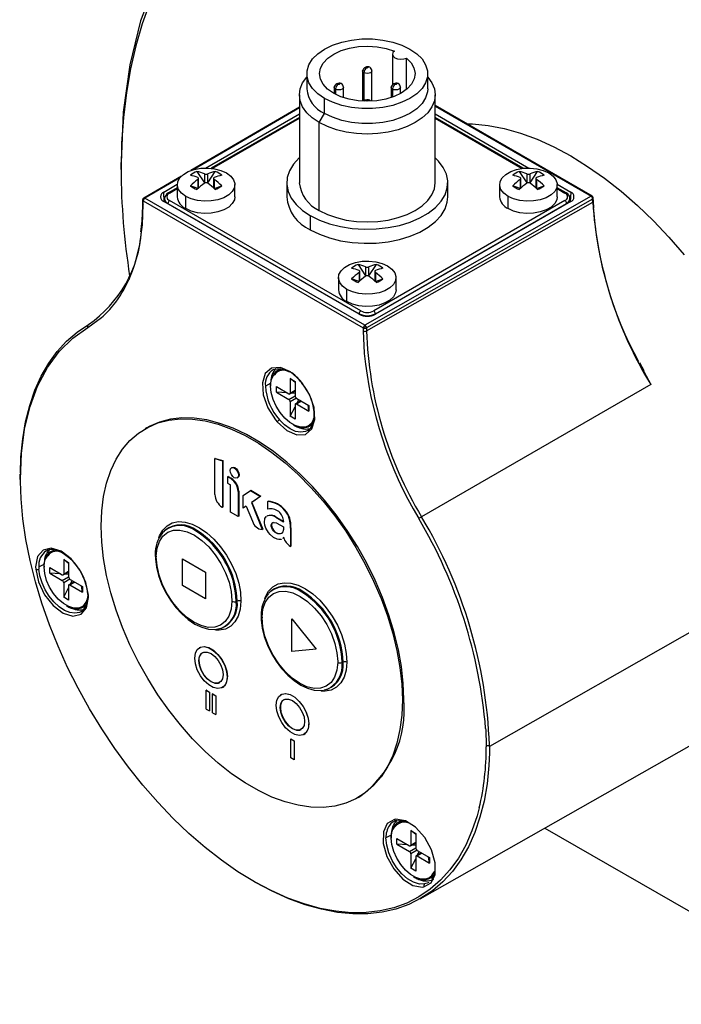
# Model space of a CAD drawing. Header units: millimetres. Extents: x 0 to 699, y 0 to 540.
# Tile 9 of 12: x 473 to 530, y 383 to 469. Entities that reach past the tile are written whole.
import ezdxf

# ---------------------------------------------------------------- set-up
doc = ezdxf.new("R2010")
doc.units = ezdxf.units.MM
doc.header["$LTSCALE"] = 2.5

msp = doc.modelspace()

# ---------------------------------------------------------------- linework, layer by layer
for p, q in [((505.216, 465.678), (505.216, 463.02)), ((506.446, 462.622), (506.446, 465.345)), ((497.782, 463.984), (497.782, 462.677)), ((502.632, 464.237), (502.632, 461.599)), ((502.749, 464.073), (502.749, 461.598)), ((503.432, 461.599), (503.432, 464.237)), ((508.282, 462.677), (508.282, 463.984)), ((497.132, 462.146), (497.132, 454.512)), ((500.157, 462.808), (500.157, 462.256)), ((500.274, 462.645), (500.274, 462.193)), ((500.957, 461.909), (500.957, 462.808)), ((505.106, 462.808), (505.106, 461.909)), ((505.224, 462.645), (505.224, 461.949)), ((505.906, 462.256), (505.906, 462.808)), ((508.932, 454.512), (508.932, 462.146)), ((499.319, 460.534), (499.319, 461.841)), ((522.568, 453.347), (508.932, 461.219)), ((508.932, 461.152), (522.468, 453.337)), ((497.132, 461.078), (487.719, 455.577)), ((497.132, 461.009), (487.97, 455.655)), ((488.985, 455.791), (497.132, 460.494)), ((498.86, 459.738), (499.319, 460.534)), ((508.932, 460.494), (517.078, 455.791)), ((497.132, 460.189), (489.475, 455.769)), ((489.573, 455.757), (497.132, 460.121)), ((498.86, 452.103), (498.86, 459.738)), ((516.588, 455.769), (508.932, 460.189)), ((508.932, 460.121), (516.491, 455.757)), ((481.642, 456.29), (481.642, 456.107)), ((481.642, 456.109), (481.642, 456.282)), ((481.642, 455.669), (481.642, 456.109)), ((488.23, 455.49), (488.889, 454.514)), ((488.889, 455.284), (488.889, 454.514)), ((489.172, 454.514), (489.832, 455.49)), ((489.172, 454.514), (489.172, 455.284)), ((516.231, 455.49), (516.891, 454.514)), ((516.891, 455.284), (516.891, 454.514)), ((517.174, 454.514), (517.834, 455.49)), ((517.174, 454.514), (517.174, 455.284)), ((486.887, 455.091), (483.617, 453.18)), ((486.754, 454.945), (483.718, 453.17)), ((485.354, 453.695), (486.531, 454.375)), ((486.531, 454.349), (486.531, 453.287)), ((488.324, 454.794), (488.324, 454.024)), ((488.382, 454.055), (488.382, 454.884)), ((489.679, 454.884), (489.679, 454.055)), ((489.738, 454.794), (489.738, 454.024)), ((491.531, 453.287), (491.531, 454.349)), ((496.032, 454.512), (496.032, 453.287)), ((510.032, 453.287), (510.032, 454.512)), ((514.532, 454.349), (514.532, 453.287)), ((516.325, 454.794), (516.325, 454.024)), ((516.384, 454.055), (516.384, 454.884)), ((517.681, 454.884), (517.681, 454.055)), ((517.739, 454.794), (517.739, 454.024)), ((519.532, 454.375), (520.709, 453.695)), ((519.532, 453.287), (519.532, 454.349)), ((485.391, 452.857), (485.354, 453.695)), ((486.531, 454.069), (485.754, 453.621)), ((485.854, 453.611), (486.531, 454.001)), ((488.324, 454.024), (487.664, 454.239)), ((489.738, 454.024), (490.398, 454.239)), ((516.325, 454.024), (515.665, 454.239)), ((517.739, 454.024), (518.399, 454.239)), ((520.309, 453.621), (519.532, 454.069)), ((519.532, 454.001), (520.209, 453.611)), ((520.709, 453.695), (520.672, 452.857)), ((483.518, 452.746), (483.507, 452.147)), ((483.518, 453.007), (483.518, 452.746)), ((483.576, 452.664), (483.576, 452.925)), ((483.576, 452.925), (502.688, 441.892)), ((502.829, 442.137), (483.718, 453.17)), ((502.325, 443.082), (485.354, 452.879)), ((485.422, 453.104), (485.434, 452.833)), ((485.426, 453.125), (485.423, 453.106)), ((485.713, 452.713), (502.33, 443.12)), ((485.713, 452.713), (485.714, 452.671)), ((502.471, 443.371), (485.854, 452.963)), ((487.263, 452.266), (487.263, 453.328)), ((522.468, 453.337), (502.829, 442.137)), ((522.609, 453.092), (502.97, 441.892)), ((502.97, 441.63), (522.615, 452.833)), ((520.209, 452.963), (503.592, 443.371)), ((503.734, 443.12), (520.351, 452.713)), ((520.709, 452.879), (503.739, 443.082)), ((515.265, 452.266), (515.265, 453.328)), ((520.349, 452.671), (520.351, 452.713)), ((520.629, 452.833), (520.641, 453.104)), ((520.633, 453.102), (520.637, 453.123)), ((522.615, 452.833), (522.609, 453.092)), ((522.674, 452.92), (522.668, 453.178)), ((522.712, 452.34), (522.674, 452.92)), ((498.082, 451.654), (498.082, 450.43)), ((502.23, 447.408), (502.89, 446.432)), ((502.325, 446.712), (502.325, 445.942)), ((502.383, 445.973), (502.383, 446.801)), ((502.89, 447.201), (502.89, 446.432)), ((503.173, 446.432), (503.833, 447.408)), ((503.173, 446.432), (503.173, 447.201)), ((503.68, 446.801), (503.68, 445.973)), ((503.739, 446.712), (503.739, 445.942)), ((500.532, 446.266), (500.532, 445.205)), ((502.325, 445.942), (501.665, 446.156)), ((503.739, 445.942), (504.398, 446.156)), ((505.532, 445.205), (505.532, 446.266)), ((501.264, 444.184), (501.264, 445.246)), ((502.331, 443.078), (502.33, 443.12)), ((503.734, 443.12), (503.732, 443.078)), ((502.688, 441.892), (502.688, 441.631)), ((502.688, 441.631), (502.777, 439.689)), ((502.97, 441.892), (502.97, 441.63)), ((527.099, 438.163), (526.702, 438.873)), ((526.859, 438.495), (527.658, 436.985)), ((496.343, 437.488), (496.767, 437.243)), ((496.343, 437.488), (496.343, 436.238)), ((496.767, 437.149), (496.343, 437.488)), ((496.767, 437.243), (496.767, 436.018)), ((497.194, 437.282), (497.336, 437.109)), ((497.348, 437.16), (497.203, 437.333)), ((494.646, 437.097), (494.186, 436.849)), ((495.141, 436.794), (496.223, 436.169)), ((495.141, 436.304), (495.141, 436.794)), ((496.308, 436.161), (496.767, 436.426)), ((496.343, 436.238), (496.767, 436.483)), ((527.658, 436.985), (507.742, 425.489)), ((495.141, 436.304), (496.223, 435.679)), ((496.071, 436.257), (495.141, 436.304)), ((496.223, 435.679), (496.769, 435.994)), ((496.889, 435.786), (496.343, 435.471)), ((496.343, 435.471), (496.343, 434.222)), ((496.767, 436.222), (496.442, 436.238)), ((497.262, 435.569), (496.803, 435.304)), ((496.888, 435.295), (497.312, 435.54)), ((496.909, 435.773), (497.97, 435.161)), ((496.937, 435.381), (497.085, 435.671)), ((496.343, 434.222), (496.767, 435.05)), ((496.767, 435.226), (496.767, 433.977)), ((496.888, 435.295), (497.97, 434.671)), ((497.97, 434.671), (497.888, 435.208)), ((497.97, 435.161), (497.97, 434.671)), ((495.055, 433.897), (495.201, 433.723)), ((496.767, 433.977), (496.343, 434.222)), ((483.883, 433.219), (483.752, 433.143)), ((489.83, 430.563), (489.795, 430.542)), ((489.795, 427.418), (489.795, 430.542)), ((489.795, 430.542), (490.448, 430.349)), ((489.83, 430.563), (490.483, 430.37)), ((490.483, 430.37), (490.448, 430.349)), ((490.448, 430.349), (490.448, 426.311)), ((490.483, 430.37), (490.483, 426.332)), ((491.274, 429.782), (491.225, 429.753)), ((472.841, 428.828), (472.843, 428.731)), ((472.901, 428.541), (472.899, 428.747)), ((490.938, 428.998), (490.888, 428.969)), ((490.888, 428.969), (490.888, 428.406)), ((491.17, 428.806), (490.888, 428.969)), ((490.938, 428.998), (491.219, 428.835)), ((491.219, 428.835), (491.17, 428.806)), ((491.741, 428.859), (491.791, 428.887)), ((491.898, 429.124), (491.848, 429.095)), ((490.888, 428.406), (491.157, 428.25)), ((491.157, 425.885), (491.157, 428.25)), ((492.244, 427.341), (492.879, 427.764)), ((492.915, 427.785), (492.879, 427.764)), ((492.879, 427.764), (493.765, 427.253)), ((492.915, 427.785), (493.8, 427.273)), ((491.821, 427.679), (491.87, 427.708)), ((491.821, 427.679), (491.821, 425.503)), ((491.87, 427.708), (491.87, 425.531)), ((492.244, 426.235), (492.244, 427.341)), ((493.765, 427.253), (492.966, 426.72)), ((493.8, 427.273), (493.001, 426.741)), ((493.8, 427.273), (493.765, 427.253)), ((490.427, 426.323), (490.448, 426.311)), ((490.483, 426.332), (490.448, 426.311)), ((492.523, 426.421), (492.244, 426.235)), ((492.28, 426.255), (492.244, 426.235)), ((492.524, 426.419), (492.28, 426.255)), ((492.523, 426.421), (493.06, 425.099)), ((493.001, 426.741), (492.966, 426.72)), ((492.966, 426.72), (493.917, 424.379)), ((493.001, 426.741), (493.952, 424.4)), ((494.422, 426.831), (494.387, 426.811)), ((494.404, 426.148), (494.387, 426.811)), ((491.821, 425.503), (491.157, 425.885)), ((491.87, 425.531), (491.821, 425.503)), ((495.119, 425.462), (495.084, 425.442)), ((495.084, 425.442), (495.749, 425.058)), ((495.119, 425.462), (495.784, 425.078)), ((493.952, 424.4), (493.917, 424.379)), ((495.179, 424.938), (495.744, 424.612)), ((495.744, 424.612), (495.744, 424.383)), ((496.386, 424.528), (496.351, 424.508)), ((496.351, 424.508), (496.351, 422.915)), ((496.386, 424.528), (496.386, 422.936)), ((485.254, 424.116), (485.406, 424.272)), ((485.469, 424.33), (485.406, 424.272)), ((488.237, 424.296), (488.163, 424.239)), ((496.386, 422.936), (496.351, 422.915)), ((475.135, 422.519), (475.174, 422.54)), ((484.706, 422.062), (484.705, 422)), ((486.98, 421.833), (486.988, 421.837)), ((486.98, 419.524), (486.98, 421.833)), ((486.98, 421.833), (488.98, 420.679)), ((486.988, 421.837), (488.988, 420.683)), ((474.227, 421.129), (474.233, 420.935)), ((474.505, 421.126), (474.965, 421.373)), ((475.46, 421.07), (476.542, 420.446)), ((475.46, 420.58), (475.46, 421.07)), ((476.662, 421.764), (477.086, 421.519)), ((476.662, 421.764), (476.662, 420.515)), ((477.086, 421.425), (476.662, 421.764)), ((477.086, 421.519), (477.086, 420.295)), ((541.252, 421.258), (513.647, 405.516)), ((475.46, 420.58), (476.542, 419.956)), ((476.39, 420.533), (475.46, 420.58)), ((476.542, 419.956), (477.088, 420.271)), ((476.627, 420.437), (477.086, 420.702)), ((476.662, 420.515), (477.086, 420.76)), ((477.208, 420.063), (476.662, 419.747)), ((477.086, 420.498), (476.761, 420.514)), ((488.988, 420.683), (488.98, 420.679)), ((488.98, 420.679), (488.98, 418.369)), ((488.988, 420.683), (488.988, 418.373)), ((476.662, 419.747), (476.662, 418.498)), ((476.662, 418.498), (477.086, 419.327)), ((477.086, 419.503), (477.086, 418.253)), ((477.581, 419.846), (477.121, 419.58)), ((477.206, 419.572), (477.631, 419.817)), ((477.206, 419.572), (478.288, 418.947)), ((477.228, 420.05), (478.288, 419.437)), ((477.256, 419.658), (477.404, 419.948)), ((478.288, 418.947), (478.207, 419.484)), ((478.288, 419.437), (478.288, 418.947)), ((488.98, 418.369), (486.98, 419.524)), ((477.086, 418.253), (476.662, 418.498)), ((478.814, 418.481), (478.808, 418.674)), ((488.988, 418.373), (488.98, 418.369)), ((494.447, 418.809), (494.598, 418.965)), ((494.662, 419.023), (494.598, 418.965)), ((497.429, 418.989), (497.356, 418.932)), ((491.271, 418.21), (491.27, 418.149)), ((493.898, 416.755), (493.898, 416.694)), ((490.305, 415.786), (490.083, 415.73)), ((490.305, 415.786), (490.386, 415.812)), ((496.466, 416.617), (496.473, 416.621)), ((496.466, 413.788), (496.466, 416.617)), ((496.466, 416.617), (498.587, 413.978)), ((496.473, 416.621), (498.595, 413.982)), ((488.465, 414.117), (488.459, 414.113)), ((498.587, 413.978), (496.466, 413.788)), ((498.595, 413.982), (498.587, 413.978)), ((488.398, 412.993), (488.412, 413.001)), ((500.463, 412.904), (500.463, 412.842)), ((490.88, 411.568), (490.873, 411.565)), ((490.459, 410.649), (490.465, 410.653)), ((489.055, 410.417), (489.049, 410.413)), ((489.049, 410.413), (489.334, 410.248)), ((489.049, 408.78), (489.049, 410.413)), ((489.055, 410.417), (489.341, 410.252)), ((489.341, 410.252), (489.334, 410.248)), ((489.334, 410.248), (489.334, 408.615)), ((489.341, 410.252), (489.341, 408.619)), ((489.604, 410.1), (489.597, 410.096)), ((489.597, 410.096), (489.883, 409.931)), ((489.597, 408.463), (489.597, 410.096)), ((489.604, 410.1), (489.89, 409.935)), ((489.89, 409.935), (489.883, 409.931)), ((489.883, 409.931), (489.883, 408.298)), ((489.89, 409.935), (489.89, 408.302)), ((495.537, 410.035), (495.53, 410.031)), ((499.497, 410.479), (499.275, 410.424)), ((499.497, 410.479), (499.579, 410.505)), ((506.214, 409.645), (506.082, 409.569)), ((489.049, 408.78), (489.334, 408.615)), ((489.341, 408.619), (489.334, 408.615)), ((489.597, 408.463), (489.883, 408.298)), ((489.89, 408.302), (489.883, 408.298)), ((495.469, 408.911), (495.483, 408.919)), ((497.951, 407.486), (497.944, 407.483)), ((507.616, 392.288), (535.171, 407.921)), ((497.53, 406.567), (497.536, 406.571)), ((496.386, 406.177), (496.392, 406.181)), ((496.386, 406.177), (496.671, 406.013)), ((496.386, 404.544), (496.386, 406.177)), ((496.392, 406.181), (496.678, 406.016)), ((496.678, 406.016), (496.671, 406.013)), ((496.671, 406.013), (496.671, 404.38)), ((496.678, 406.016), (496.678, 404.383)), ((513.365, 405.647), (513.365, 405.508)), ((513.647, 405.516), (513.642, 404.972)), ((496.671, 404.38), (496.386, 404.544)), ((496.678, 404.383), (496.671, 404.38)), ((502.25, 401.099), (502.381, 401.175)), ((505.527, 399.213), (505.388, 399.193)), ((506.018, 399.125), (505.527, 399.213)), ((505.118, 397.826), (504.659, 397.579)), ((506.815, 398.217), (507.24, 397.972)), ((506.815, 398.217), (506.815, 396.968)), ((507.24, 397.878), (506.815, 398.217)), ((507.24, 397.972), (507.24, 396.748)), ((518.466, 398.443), (544.291, 383.535)), ((518.466, 398.443), (544.999, 383.126)), ((505.613, 397.523), (506.695, 396.899)), ((505.613, 397.033), (505.613, 397.523)), ((505.613, 397.033), (506.695, 396.409)), ((506.543, 396.986), (505.613, 397.033)), ((506.78, 396.89), (507.24, 397.155)), ((506.815, 396.968), (507.24, 397.213)), ((507.24, 396.951), (506.914, 396.968)), ((506.695, 396.409), (507.241, 396.724)), ((507.361, 396.516), (506.815, 396.2)), ((506.815, 396.2), (506.815, 394.951)), ((507.734, 396.299), (507.275, 396.033)), ((507.36, 396.025), (507.784, 396.27)), ((507.381, 396.503), (508.442, 395.89)), ((507.409, 396.111), (507.558, 396.401)), ((506.815, 394.951), (507.24, 395.78)), ((507.24, 395.956), (507.24, 394.706)), ((507.36, 396.025), (508.442, 395.4)), ((508.442, 395.4), (508.36, 395.937)), ((508.442, 395.89), (508.442, 395.4)), ((507.24, 394.706), (506.815, 394.951)), ((507.821, 393.302), (507.96, 393.323))]:
    msp.add_line(p, q)
at = {"flags": 128}
for points in [[(484.656, 472.04), (483.347, 468.571), (482.403, 464.763), (481.833, 460.654), (481.642, 456.282)], [(484.153, 470.133), (483.492, 468.32), (482.93, 466.414), (482.468, 464.42), (482.107, 462.343), (481.849, 460.188), (481.694, 457.961), (481.642, 455.669)], [(499.319, 461.841), (498.731, 462.245), (498.273, 462.703), (497.961, 463.199), (497.802, 463.72), (497.802, 464.248), (497.961, 464.768), (498.273, 465.265), (498.731, 465.722), (499.319, 466.127), (500.02, 466.466), (500.813, 466.73), (501.673, 466.911), (502.574, 467.003), (503.489, 467.003), (504.39, 466.911), (505.25, 466.73), (506.043, 466.466), (506.744, 466.127)], [(500.097, 462.29), (499.579, 462.655), (499.194, 463.071), (498.959, 463.524), (498.882, 463.994), (498.966, 464.463), (499.207, 464.914), (499.598, 465.329), (500.121, 465.692), (500.758, 465.988), (501.483, 466.206), (502.268, 466.339), (503.083, 466.379), (503.895, 466.327), (504.675, 466.184), (505.39, 465.955)], [(506.744, 466.127), (507.332, 465.722), (507.79, 465.265), (508.103, 464.768), (508.262, 464.248), (508.262, 463.72), (508.103, 463.199), (507.79, 462.703), (507.332, 462.245), (506.744, 461.841), (506.043, 461.501), (505.25, 461.237), (504.39, 461.056), (503.489, 460.964), (502.574, 460.964), (501.673, 461.056), (500.813, 461.237), (500.02, 461.501), (499.319, 461.841)], [(505.39, 465.955), (505.255, 465.816), (505.217, 465.658), (505.28, 465.503), (505.436, 465.372), (505.663, 465.282), (505.932, 465.245), (506.205, 465.267), (506.446, 465.345)], [(506.446, 465.345), (506.843, 464.932), (507.091, 464.482), (507.181, 464.013), (507.111, 463.543), (506.882, 463.09), (506.503, 462.671), (505.99, 462.304), (505.362, 462.001), (504.643, 461.776), (503.862, 461.636), (503.049, 461.588), (502.235, 461.633), (501.451, 461.768), (500.73, 461.99), (500.097, 462.29)], [(498.86, 459.738), (498.258, 460.144), (497.775, 460.6), (497.42, 461.094), (497.204, 461.614), (497.132, 462.146), (497.204, 462.679), (497.42, 463.199), (497.775, 463.693), (497.782, 463.701)], [(508.282, 463.701), (508.289, 463.693), (508.643, 463.199), (508.859, 462.679), (508.932, 462.146), (508.859, 461.614), (508.643, 461.094), (508.289, 460.6), (507.805, 460.144), (507.204, 459.738), (506.5, 459.391), (505.71, 459.112), (504.855, 458.907), (503.955, 458.782), (503.032, 458.74), (502.109, 458.782), (501.208, 458.907), (500.353, 459.112), (499.564, 459.391), (498.86, 459.738)], [(502.749, 464.073), (502.662, 464.148), (502.632, 464.237), (502.641, 464.286)], [(503.432, 464.233), (503.401, 464.148), (503.314, 464.073), (503.185, 464.023), (503.032, 464.006), (502.879, 464.023), (502.749, 464.073)], [(502.989, 464.49), (502.981, 464.495), (502.975, 464.502), (502.972, 464.509), (502.972, 464.516), (502.977, 464.528), (502.989, 464.539), (503.007, 464.546), (503.028, 464.549), (503.041, 464.549), (503.053, 464.547), (503.064, 464.543), (503.074, 464.539)], [(503.074, 464.539), (503.082, 464.533), (503.088, 464.527), (503.091, 464.52), (503.092, 464.512), (503.087, 464.5), (503.074, 464.49), (503.057, 464.483), (503.035, 464.48), (503.022, 464.48), (503.01, 464.482), (502.999, 464.485), (502.989, 464.49)], [(500.274, 462.645), (500.187, 462.719), (500.157, 462.808), (500.166, 462.857)], [(500.514, 463.061), (500.506, 463.067), (500.501, 463.073), (500.497, 463.08), (500.497, 463.088), (500.502, 463.1), (500.514, 463.11), (500.532, 463.117), (500.553, 463.12), (500.566, 463.12), (500.578, 463.118), (500.589, 463.115), (500.599, 463.11)], [(500.599, 463.11), (500.607, 463.104), (500.613, 463.098), (500.616, 463.091), (500.617, 463.083), (500.612, 463.071), (500.599, 463.061), (500.582, 463.054), (500.56, 463.051), (500.547, 463.051), (500.535, 463.053), (500.524, 463.056), (500.514, 463.061)], [(505.224, 462.645), (505.137, 462.719), (505.106, 462.808), (505.116, 462.857)], [(505.464, 463.061), (505.456, 463.067), (505.45, 463.073), (505.447, 463.08), (505.447, 463.088), (505.451, 463.1), (505.464, 463.11), (505.482, 463.117), (505.503, 463.12), (505.516, 463.12), (505.528, 463.118), (505.539, 463.115), (505.549, 463.11)], [(505.549, 463.11), (505.557, 463.104), (505.563, 463.098), (505.566, 463.091), (505.566, 463.083), (505.561, 463.071), (505.549, 463.061), (505.531, 463.054), (505.51, 463.051), (505.497, 463.051), (505.485, 463.053), (505.474, 463.056), (505.464, 463.061)], [(508.282, 462.677), (508.262, 462.413), (508.103, 461.893), (507.79, 461.396), (507.332, 460.939), (506.744, 460.534), (506.043, 460.195), (505.25, 459.93), (504.39, 459.75), (503.489, 459.658), (502.574, 459.658), (501.673, 459.75), (500.813, 459.93), (500.02, 460.195), (499.319, 460.534)], [(500.957, 462.804), (500.926, 462.719), (500.84, 462.645), (500.71, 462.595), (500.557, 462.577), (500.404, 462.595), (500.274, 462.645)], [(505.906, 462.804), (505.876, 462.719), (505.789, 462.645), (505.66, 462.595), (505.506, 462.577), (505.353, 462.595), (505.224, 462.645)], [(502.989, 461.632), (502.942, 461.6), (502.929, 461.589)], [(502.989, 461.632), (502.981, 461.638), (502.975, 461.644), (502.972, 461.651), (502.972, 461.659), (502.977, 461.671), (502.989, 461.681), (503.007, 461.688), (503.028, 461.691), (503.041, 461.691), (503.053, 461.689), (503.064, 461.686), (503.074, 461.681)], [(503.074, 461.681), (503.082, 461.676), (503.088, 461.669), (503.091, 461.662), (503.092, 461.655), (503.087, 461.643), (503.074, 461.632), (503.057, 461.625), (503.035, 461.622), (503.022, 461.622), (503.01, 461.624), (502.999, 461.627), (502.989, 461.632)], [(503.324, 461.634), (503.318, 461.641), (503.244, 461.698)], [(511.674, 459.636), (512.176, 459.621), (513.531, 459.487), (514.922, 459.218), (516.343, 458.817), (517.786, 458.284), (519.244, 457.624), (520.709, 456.838), (522.175, 455.932), (523.633, 454.909), (525.076, 453.775), (526.497, 452.536), (527.888, 451.198), (529.243, 449.768), (530.554, 448.253)], [(497.132, 456.686), (497.105, 456.662), (496.616, 456.128), (496.27, 455.558), (496.076, 454.964), (496.037, 454.361), (496.154, 453.761), (496.424, 453.177), (496.843, 452.624), (497.399, 452.112), (498.082, 451.654)], [(498.082, 451.654), (498.875, 451.26), (499.761, 450.939), (500.72, 450.698), (501.73, 450.541), (502.77, 450.474), (503.815, 450.496), (504.843, 450.608), (505.831, 450.808), (506.756, 451.09), (507.598, 451.449), (508.337, 451.876), (508.959, 452.362), (509.448, 452.896), (509.793, 453.466), (509.988, 454.059), (510.027, 454.663), (509.91, 455.263), (509.639, 455.846), (509.22, 456.4), (508.932, 456.686)], [(487.263, 453.328), (486.891, 453.602), (486.644, 453.919), (486.535, 454.261), (486.572, 454.609), (486.751, 454.941), (487.063, 455.239), (487.489, 455.485), (488.005, 455.665), (488.58, 455.768), (489.182, 455.789), (489.775, 455.726), (490.324, 455.584), (490.799, 455.369)], [(490.799, 455.369), (491.17, 455.095), (491.418, 454.778), (491.526, 454.436), (491.49, 454.088), (491.311, 453.756), (490.999, 453.458), (490.573, 453.212), (490.057, 453.032), (489.482, 452.929), (488.88, 452.908), (488.287, 452.971), (487.738, 453.113), (487.263, 453.328)], [(515.265, 453.328), (514.893, 453.602), (514.646, 453.919), (514.537, 454.261), (514.573, 454.609), (514.753, 454.941), (515.064, 455.239), (515.491, 455.485), (516.006, 455.665), (516.582, 455.768), (517.183, 455.789), (517.776, 455.726), (518.326, 455.584), (518.8, 455.369)], [(518.8, 455.369), (519.172, 455.095), (519.419, 454.778), (519.528, 454.436), (519.491, 454.088), (519.312, 453.756), (519, 453.458), (518.574, 453.212), (518.058, 453.032), (517.483, 452.929), (516.881, 452.908), (516.289, 452.971), (515.739, 453.113), (515.265, 453.328)], [(488.324, 454.794), (488.362, 454.831), (488.381, 454.871), (488.378, 454.909), (488.353, 454.94), (488.324, 454.957)], [(489.738, 454.957), (489.699, 454.932), (489.681, 454.897), (489.684, 454.859), (489.709, 454.82), (489.738, 454.794)], [(498.86, 452.103), (499.564, 451.756), (500.353, 451.477), (501.208, 451.273), (502.109, 451.148), (503.032, 451.106), (503.955, 451.148), (504.855, 451.273), (505.71, 451.477), (506.5, 451.756), (507.204, 452.103), (507.805, 452.51), (508.289, 452.966), (508.643, 453.459), (508.859, 453.979), (508.932, 454.512)], [(516.325, 454.794), (516.364, 454.831), (516.382, 454.871), (516.379, 454.909), (516.354, 454.94), (516.325, 454.957)], [(517.739, 454.957), (517.701, 454.932), (517.682, 454.897), (517.686, 454.859), (517.71, 454.82), (517.739, 454.794)], [(478.763, 441.941), (479.958, 442.802), (480.103, 442.932), (480.246, 443.066), (480.386, 443.204), (480.524, 443.346), (480.658, 443.491), (480.79, 443.64), (480.795, 443.645), (480.828, 443.684), (480.915, 443.788), (481.179, 444.123), (481.396, 444.424), (481.565, 444.677), (481.724, 444.932), (481.885, 445.209), (482.039, 445.493), (482.186, 445.785), (482.326, 446.085), (482.336, 446.109), (482.415, 446.29), (482.588, 446.718), (482.728, 447.102), (482.834, 447.423), (482.931, 447.743), (483.026, 448.087), (483.114, 448.437), (483.194, 448.794), (483.267, 449.157), (483.272, 449.185), (483.31, 449.399), (483.402, 449.994), (483.459, 450.454), (483.499, 450.857), (483.576, 452.664)], [(491.531, 453.287), (491.49, 453.027), (491.311, 452.695), (490.999, 452.397), (490.573, 452.151), (490.057, 451.971), (489.482, 451.867), (488.88, 451.846), (488.287, 451.909), (487.738, 452.052), (487.263, 452.266)], [(498.082, 450.43), (498.875, 450.036), (499.761, 449.714), (500.72, 449.473), (501.73, 449.316), (502.77, 449.249), (503.815, 449.271), (504.843, 449.384), (505.831, 449.583), (506.756, 449.865), (507.598, 450.224), (508.337, 450.651), (508.959, 451.137), (509.448, 451.671), (509.793, 452.241), (509.988, 452.835), (510.032, 453.287)], [(519.532, 453.287), (519.491, 453.027), (519.312, 452.695), (519, 452.397), (518.574, 452.151), (518.058, 451.971), (517.483, 451.867), (516.881, 451.846), (516.289, 451.909), (515.739, 452.052), (515.265, 452.266)], [(501.264, 445.246), (500.892, 445.519), (500.645, 445.837), (500.536, 446.179), (500.573, 446.526), (500.752, 446.858), (501.064, 447.156), (501.49, 447.402), (502.006, 447.582), (502.581, 447.686), (503.183, 447.707), (503.775, 447.644), (504.325, 447.501), (504.799, 447.287)], [(504.799, 447.287), (505.171, 447.013), (505.418, 446.695), (505.527, 446.353), (505.491, 446.006), (505.311, 445.674), (505, 445.376), (504.573, 445.13), (504.058, 444.95), (503.482, 444.846), (502.881, 444.825), (502.288, 444.888), (501.738, 445.031), (501.264, 445.246)], [(502.325, 446.712), (502.363, 446.749), (502.382, 446.788), (502.378, 446.826), (502.354, 446.858), (502.325, 446.875)], [(503.739, 446.875), (503.7, 446.849), (503.681, 446.815), (503.685, 446.776), (503.71, 446.737), (503.739, 446.712)], [(505.532, 445.205), (505.491, 444.944), (505.311, 444.612), (505, 444.314), (504.573, 444.068), (504.058, 443.888), (503.482, 443.785), (502.881, 443.764), (502.288, 443.827), (501.738, 443.969), (501.264, 444.184)], [(472.899, 429.278), (472.949, 430.68), (473.103, 432.252), (473.359, 433.748), (473.714, 435.162), (474.169, 436.485), (474.719, 437.712), (475.363, 438.835), (476.098, 439.85), (476.919, 440.752), (477.822, 441.535), (478.803, 442.195)], [(472.899, 428.747), (472.986, 430.991), (473.267, 433.102), (473.74, 435.06), (474.401, 436.845), (475.251, 438.454), (476.265, 439.838), (477.447, 441.011), (478.763, 441.941)], [(497.203, 437.333), (496.358, 438.08), (495.49, 438.457), (494.725, 438.407), (494.176, 437.939), (493.921, 437.12), (493.998, 436.069), (494.395, 434.94), (495.055, 433.897)], [(494.64, 436.943), (494.703, 437.455), (494.877, 437.869), (495.153, 438.161), (495.514, 438.315), (495.718, 438.337)], [(497.203, 437.333), (497.194, 437.313), (497.19, 437.297), (497.192, 437.285), (497.194, 437.282)], [(497.874, 433.367), (497.632, 433.282), (497.223, 433.274), (496.776, 433.408), (496.316, 433.676), (495.869, 434.063), (495.462, 434.547), (495.119, 435.099), (494.858, 435.687), (494.695, 436.278), (494.64, 436.838)], [(495.201, 433.723), (496.046, 432.976), (496.914, 432.6), (497.678, 432.649), (498.228, 433.118), (498.483, 433.937), (498.406, 434.987), (498.009, 436.116), (497.348, 437.16)], [(479.919, 424.673), (479.972, 425.997), (480.13, 427.249), (480.391, 428.419), (480.754, 429.499), (481.215, 430.479), (481.771, 431.352), (482.418, 432.11), (483.15, 432.747), (483.961, 433.258), (484.845, 433.64), (485.794, 433.888), (486.802, 434.002), (487.86, 433.98), (488.959, 433.821), (490.09, 433.529), (491.245, 433.104), (492.414, 432.551), (493.588, 431.873), (494.757, 431.077), (495.912, 430.168), (497.043, 429.154), (498.142, 428.043), (499.2, 426.845), (500.207, 425.568), (501.157, 424.223), (502.041, 422.821), (502.852, 421.373), (503.584, 419.891), (504.231, 418.386), (504.787, 416.871), (505.248, 415.359), (505.611, 413.86), (505.872, 412.388), (506.03, 410.954), (506.082, 409.569)], [(506.214, 409.645), (506.161, 411.03), (506.003, 412.464), (505.742, 413.936), (505.379, 415.434), (504.918, 416.947), (504.362, 418.462), (503.715, 419.966), (502.983, 421.449), (502.172, 422.897), (501.288, 424.299), (500.339, 425.644), (499.331, 426.921), (498.273, 428.119), (497.175, 429.23), (496.043, 430.244), (494.888, 431.152), (493.719, 431.949), (492.545, 432.626), (491.376, 433.18), (490.221, 433.605), (489.09, 433.897), (487.991, 434.055), (486.933, 434.078), (485.926, 433.964), (484.976, 433.716), (484.092, 433.334), (483.883, 433.219)], [(497.87, 432.977), (497.678, 432.889), (497.269, 432.829), (496.813, 432.909), (496.333, 433.125), (495.854, 433.465), (495.399, 433.913)], [(491.118, 429.517), (491.145, 429.662), (491.225, 429.753), (491.343, 429.776), (491.483, 429.728), (491.623, 429.615), (491.741, 429.455), (491.82, 429.273), (491.848, 429.095)], [(491.848, 429.095), (491.82, 428.95), (491.741, 428.859), (491.623, 428.836), (491.483, 428.884), (491.343, 428.997), (491.225, 429.157), (491.145, 429.339), (491.118, 429.517)], [(491.274, 429.782), (491.393, 429.805), (491.532, 429.756), (491.672, 429.643), (491.791, 429.484), (491.87, 429.301), (491.898, 429.124)], [(472.842, 429.194), (472.841, 429.169), (472.841, 428.828)], [(491.898, 429.124), (491.87, 428.978), (491.791, 428.887), (491.791, 428.887)], [(493.341, 393.713), (493.245, 393.768), (491.801, 394.651), (490.364, 395.65), (488.941, 396.758), (487.54, 397.971), (486.167, 399.281), (484.829, 400.683), (483.534, 402.169), (482.288, 403.731), (481.097, 405.363), (479.967, 407.054), (478.905, 408.797), (477.915, 410.583), (477.002, 412.403), (476.172, 414.247), (475.428, 416.106), (474.774, 417.97), (474.214, 419.831), (473.75, 421.678), (473.385, 423.503), (473.121, 425.295), (472.959, 427.046), (472.901, 428.541)], [(495.59, 423.543), (495.561, 423.524), (495.343, 423.503), (495.201, 423.533), (494.901, 423.682), (494.594, 423.948), (494.44, 424.128), (494.21, 424.498), (494.121, 424.754), (494.093, 424.996), (494.145, 425.327), (494.257, 425.506), (494.286, 425.52)], [(506.082, 409.569), (506.03, 408.246), (505.872, 406.993), (505.611, 405.823), (505.248, 404.743), (504.787, 403.763), (504.231, 402.89), (503.584, 402.133), (502.852, 401.495), (502.041, 400.984), (501.157, 400.602), (500.207, 400.354), (499.2, 400.24), (498.142, 400.263), (497.043, 400.421), (495.912, 400.713), (494.757, 401.138), (493.588, 401.691), (492.414, 402.369), (491.245, 403.166), (490.09, 404.074), (488.959, 405.088), (487.86, 406.199), (486.802, 407.397), (485.794, 408.674), (484.845, 410.019), (483.961, 411.421), (483.15, 412.869), (482.418, 414.352), (481.771, 415.856), (481.215, 417.371), (480.754, 418.883), (480.391, 420.382), (480.13, 421.854), (479.972, 423.288), (479.919, 424.673)], [(484.928, 423.667), (484.988, 423.827), (485.267, 424.329), (485.641, 424.709), (486.099, 424.956), (486.628, 425.064), (487.21, 425.028), (487.828, 424.85), (488.464, 424.535), (489.098, 424.093), (489.712, 423.537), (490.285, 422.884), (490.801, 422.154), (491.245, 421.369), (491.602, 420.553), (491.862, 419.73), (492.017, 418.926), (492.062, 418.166)], [(495.744, 424.383), (495.74, 424.304), (495.701, 424.167), (495.608, 424.056), (495.469, 424.003), (495.275, 424.018), (495.028, 424.131), (494.904, 424.236), (494.796, 424.378), (494.729, 424.52), (494.694, 424.67), (494.698, 424.794), (494.739, 424.9), (494.815, 424.965), (494.989, 424.996), (495.139, 424.959), (495.179, 424.938)], [(494.881, 424.988), (494.826, 424.971), (494.757, 424.891), (494.728, 424.768), (494.741, 424.619), (494.792, 424.473), (494.874, 424.334), (494.978, 424.219), (495.14, 424.106), (495.393, 424.023), (495.612, 424.057), (495.646, 424.089)], [(484.706, 422.062), (484.778, 422.754), (484.973, 423.346), (485.283, 423.815), (485.695, 424.142), (486.195, 424.316), (486.763, 424.33), (487.377, 424.183), (488.015, 423.881), (488.651, 423.435), (489.263, 422.863), (489.826, 422.186), (490.319, 421.429), (490.723, 420.623), (491.023, 419.797), (491.208, 418.982), (491.271, 418.21)], [(495.768, 423.69), (495.732, 423.64), (495.659, 423.59)], [(495.803, 423.711), (495.767, 423.66), (495.695, 423.611)], [(478.808, 418.674), (478.58, 419.781), (478.052, 420.891), (477.302, 421.843), (476.438, 422.499), (475.586, 422.762), (474.87, 422.596), (474.394, 422.024), (474.227, 421.129)], [(474.959, 421.219), (475.021, 421.731), (475.196, 422.145), (475.472, 422.438), (475.833, 422.592), (476.046, 422.613)], [(484.618, 422.189), (484.626, 421.828), (484.715, 421.118), (484.897, 420.385), (485.165, 419.649), (485.512, 418.929), (485.929, 418.242), (486.404, 417.607), (486.928, 417.04), (487.485, 416.556), (488.065, 416.168), (488.654, 415.889), (489.237, 415.728), (489.798, 415.693), (490.052, 415.74)], [(491.27, 418.149), (491.197, 417.456), (491.003, 416.865), (490.693, 416.396), (490.281, 416.069), (489.781, 415.895), (489.213, 415.881), (488.599, 416.028), (487.961, 416.33), (487.325, 416.776), (486.713, 417.348), (486.15, 418.025), (485.657, 418.781), (485.253, 419.588), (484.953, 420.414), (484.768, 421.229), (484.705, 422)], [(474.233, 420.935), (474.461, 419.828), (474.989, 418.718), (475.739, 417.766), (476.603, 417.111), (477.455, 416.847), (478.171, 417.013), (478.647, 417.586), (478.814, 418.481)], [(478.199, 417.26), (478.033, 417.179), (477.64, 417.105), (477.2, 417.165), (476.734, 417.355), (476.265, 417.667), (475.814, 418.084), (475.404, 418.587), (475.053, 419.153), (474.779, 419.753), (474.596, 420.36), (474.511, 420.944)], [(478.193, 417.643), (477.951, 417.558), (477.542, 417.55), (477.095, 417.684), (476.634, 417.953), (476.188, 418.34), (475.781, 418.823), (475.438, 419.375), (475.177, 419.964), (475.014, 420.555), (474.959, 421.114)], [(494.121, 418.36), (494.181, 418.521), (494.459, 419.022), (494.834, 419.402), (495.292, 419.65), (495.82, 419.757), (496.402, 419.721), (497.021, 419.543), (497.657, 419.228), (498.291, 418.786), (498.904, 418.23), (499.477, 417.577), (499.994, 416.847), (500.437, 416.062), (500.794, 415.246), (501.054, 414.424), (501.209, 413.62), (501.255, 412.859)], [(478.75, 418.744), (478.754, 418.481), (478.726, 418.259)], [(493.898, 416.755), (493.971, 417.448), (494.166, 418.039), (494.475, 418.508), (494.888, 418.835), (495.387, 419.009), (495.955, 419.023), (496.569, 418.876), (497.207, 418.574), (497.844, 418.128), (498.455, 417.556), (499.018, 416.879), (499.511, 416.123), (499.915, 415.316), (500.216, 414.49), (500.401, 413.675), (500.463, 412.904)], [(492.062, 418.166), (491.996, 417.472), (491.821, 416.865), (491.542, 416.363), (491.168, 415.983), (490.71, 415.736), (490.182, 415.628), (489.838, 415.632)], [(493.81, 416.882), (493.819, 416.522), (493.908, 415.811), (494.089, 415.079), (494.357, 414.342), (494.704, 413.622), (495.121, 412.935), (495.597, 412.3), (496.12, 411.734), (496.678, 411.25), (497.258, 410.862), (497.846, 410.582), (498.43, 410.421), (498.99, 410.387), (499.245, 410.434)], [(500.463, 412.842), (500.39, 412.15), (500.195, 411.558), (499.885, 411.09), (499.473, 410.762), (498.973, 410.588), (498.406, 410.575), (497.791, 410.721), (497.154, 411.023), (496.517, 411.469), (495.906, 412.041), (495.343, 412.718), (494.85, 413.475), (494.445, 414.281), (494.145, 415.107), (493.96, 415.922), (493.898, 416.694)], [(488.044, 413.197), (488.102, 413.624), (488.269, 413.951), (488.533, 414.15), (488.871, 414.206), (489.257, 414.114), (489.66, 413.881), (490.046, 413.527), (490.385, 413.081), (490.648, 412.577), (490.816, 412.058), (490.873, 411.565)], [(488.465, 414.117), (488.539, 414.154), (488.878, 414.209), (489.264, 414.117), (489.667, 413.885), (490.053, 413.531), (490.392, 413.084), (490.655, 412.581), (490.822, 412.062), (490.88, 411.568)], [(488.398, 412.993), (488.45, 413.342), (488.601, 413.596), (488.835, 413.732), (489.131, 413.735), (489.459, 413.606), (489.786, 413.357), (490.082, 413.012), (490.317, 412.606), (490.467, 412.177), (490.519, 411.769)], [(490.873, 411.565), (490.816, 411.138), (490.648, 410.811), (490.385, 410.612), (490.046, 410.556), (489.66, 410.648), (489.257, 410.881), (488.871, 411.235), (488.533, 411.681), (488.269, 412.185), (488.102, 412.704), (488.044, 413.197)], [(490.519, 411.769), (490.467, 411.42), (490.317, 411.166), (490.082, 411.03), (489.786, 411.027), (489.459, 411.156), (489.131, 411.405), (488.835, 411.75), (488.601, 412.156), (488.45, 412.585), (488.398, 412.993)], [(488.412, 413.001), (488.464, 412.593), (488.615, 412.165), (488.849, 411.758), (489.145, 411.413), (489.473, 411.164), (489.801, 411.035), (490.096, 411.038), (490.223, 411.09)], [(501.255, 412.859), (501.189, 412.165), (501.014, 411.558), (500.735, 411.057), (500.361, 410.677), (499.903, 410.429), (499.374, 410.321), (499.03, 410.326)], [(495.116, 409.115), (495.173, 409.542), (495.34, 409.869), (495.604, 410.068), (495.942, 410.124), (496.329, 410.032), (496.731, 409.799), (497.117, 409.445), (497.456, 408.998), (497.719, 408.495), (497.887, 407.976), (497.944, 407.483)], [(495.537, 410.035), (495.61, 410.072), (495.949, 410.127), (496.335, 410.035), (496.738, 409.803), (497.124, 409.449), (497.463, 409.002), (497.726, 408.499), (497.893, 407.98), (497.951, 407.486)], [(497.944, 407.483), (497.887, 407.055), (497.719, 406.729), (497.456, 406.53), (497.117, 406.474), (496.731, 406.566), (496.329, 406.799), (495.942, 407.153), (495.604, 407.599), (495.34, 408.103), (495.173, 408.622), (495.116, 409.115)], [(495.469, 408.911), (495.521, 409.26), (495.672, 409.514), (495.906, 409.65), (496.202, 409.653), (496.53, 409.524), (496.858, 409.275), (497.153, 408.93), (497.388, 408.523), (497.539, 408.095), (497.59, 407.687)], [(497.59, 407.687), (497.539, 407.338), (497.388, 407.084), (497.153, 406.948), (496.858, 406.945), (496.53, 407.074), (496.202, 407.323), (495.906, 407.668), (495.672, 408.074), (495.521, 408.503), (495.469, 408.911)], [(495.483, 408.919), (495.535, 408.511), (495.686, 408.083), (495.92, 407.676), (496.216, 407.331), (496.544, 407.082), (496.872, 406.953), (497.167, 406.956), (497.294, 407.008)], [(513.317, 407.105), (513.329, 406.948), (513.365, 405.647)], [(513.642, 404.972), (513.596, 403.87), (513.441, 402.293), (513.183, 400.791), (512.825, 399.374), (512.367, 398.047), (511.813, 396.818), (511.164, 395.692), (510.424, 394.677), (509.597, 393.776), (508.688, 392.994), (507.7, 392.336), (506.639, 391.804), (505.51, 391.402), (504.318, 391.131), (503.071, 390.993), (501.774, 390.988), (500.434, 391.117), (499.057, 391.379), (497.651, 391.772), (496.223, 392.295), (494.78, 392.944), (493.329, 393.717), (493.079, 393.863)], [(512.759, 400.19), (512.577, 399.514), (512.129, 398.187), (511.583, 396.957), (510.944, 395.831), (510.214, 394.813), (509.397, 393.91), (508.497, 393.125), (507.519, 392.463), (506.467, 391.926), (505.347, 391.519), (504.166, 391.242), (502.928, 391.098), (501.64, 391.087), (500.308, 391.208), (498.94, 391.463), (497.543, 391.848), (496.123, 392.362), (494.688, 393.003), (493.341, 393.713)], [(505.388, 399.193), (504.77, 398.833), (504.43, 398.1), (504.416, 397.098), (504.73, 395.974), (505.328, 394.891), (506.12, 394.007), (506.994, 393.451), (507.821, 393.302)], [(505.112, 397.672), (505.175, 398.184), (505.349, 398.599), (505.625, 398.891), (505.987, 399.045), (506.376, 399.056)], [(505.569, 399.078), (505.743, 399.099), (506.108, 399.058)], [(508.921, 394.609), (508.932, 395.418), (508.618, 396.541), (508.02, 397.624), (507.228, 398.508), (506.354, 399.065), (506.018, 399.125)], [(508.018, 393.582), (507.558, 393.575), (507.056, 393.726), (506.539, 394.028), (506.038, 394.463), (505.581, 395.006), (505.196, 395.626), (504.903, 396.287), (504.721, 396.951), (504.659, 397.579)], [(508.346, 394.097), (508.105, 394.011), (507.696, 394.003), (507.248, 394.138), (506.788, 394.406), (506.341, 394.793), (505.935, 395.276), (505.591, 395.828), (505.33, 396.417), (505.168, 397.008), (505.112, 397.567)], [(507.96, 393.323), (508.578, 393.682), (508.918, 394.416), (508.921, 394.609)], [(508.369, 393.723), (508.225, 393.647), (508.018, 393.582)]]:
    msp.add_lwpolyline(points, dxfattribs=at)
for centre, radius, start, end in [((503.072, 464.136), 0.453, 67.74348, 166.71375), ((503.173, 464.405), 0.167, 63.87991, 126.39812), ((503.058, 464.231), 0.374, 0.19301, 60.11583), ((503.271, 464.05), 0.523, 122.60548, 177.39452), ((500.598, 462.708), 0.453, 67.74348, 166.71375), ((500.796, 462.621), 0.523, 122.60548, 177.39452), ((500.698, 462.976), 0.167, 63.87991, 126.39812), ((500.583, 462.803), 0.374, 0.19301, 60.11583), ((505.547, 462.708), 0.453, 67.74348, 166.71375), ((505.746, 462.621), 0.523, 122.60548, 177.39452), ((505.648, 462.976), 0.167, 63.87991, 126.39812), ((505.533, 462.803), 0.374, 0.19301, 60.11583), ((500.342, 462.891), 2.57, 184.78227, 246.53787), ((503.073, 461.268), 0.463, 68.31319, 134.48397), ((503.173, 461.547), 0.167, 63.87991, 126.39812), ((541.57, 455.892), 59.928, 180.21382, 189.08132), ((489.291, 452.999), 2.708, 113.0712, 126.92342), ((487.066, 452.092), 3.129, 66.29855, 78.98246), ((487.632, 452.419), 3.129, 66.29855, 78.98246), ((489.031, 455.65), 0.392, 248.85401, 291.14599), ((490.43, 452.419), 3.129, 101.01754, 113.70145), ((490.996, 452.092), 3.129, 101.01754, 113.70145), ((488.771, 452.999), 2.708, 53.07658, 66.9288), ((517.292, 452.999), 2.708, 113.0712, 126.92342), ((515.067, 452.092), 3.129, 66.29855, 78.98246), ((515.633, 452.419), 3.129, 66.29855, 78.98246), ((517.032, 455.65), 0.392, 248.85401, 291.14599), ((518.431, 452.419), 3.129, 101.01754, 113.70145), ((518.997, 452.092), 3.129, 101.01754, 113.70145), ((516.772, 452.999), 2.708, 53.07658, 66.9288), ((491.892, 449.887), 6.067, 126.02062, 134.17217), ((492.458, 449.56), 6.067, 126.02062, 134.17217), ((489.031, 454.258), 0.252, 55.92264, 124.07736), ((485.604, 449.56), 6.067, 45.82783, 53.97938), ((486.17, 449.887), 6.067, 45.82783, 53.97938), ((500.126, 454.836), 3.012, 186.18746, 245.13268), ((519.893, 449.887), 6.067, 126.02062, 134.17217), ((520.459, 449.56), 6.067, 126.02062, 134.17217), ((517.032, 454.258), 0.252, 55.92264, 124.07736), ((513.606, 449.56), 6.067, 45.82783, 53.97938), ((514.171, 449.887), 6.067, 45.82783, 53.97938), ((485.509, 453.287), 0.437, 110.78342, 249.21658), ((486.007, 453.097), 0.581, 115.78638, 177.30618), ((485.977, 453.287), 0.346, 110.78342, 249.21658), ((485.795, 453.529), 0.101, 54.38369, 114.29256), ((498.923, 473.089), 21.957, 239.15044, 240.85494), ((479.139, 473.089), 21.957, 299.14506, 300.84956), ((526.925, 473.089), 21.957, 239.15044, 240.85494), ((507.14, 473.089), 21.957, 299.14506, 300.84956), ((520.268, 453.529), 0.101, 65.70765, 125.61629), ((520.086, 453.287), 0.346, 290.78342, 69.21658), ((520.108, 453.131), 0.529, 359.07158, 67.61627), ((520.554, 453.287), 0.437, 290.78342, 69.21658), ((483.718, 453.007), 0.2, 120.30133, 180), ((483.701, 452.986), 0.185, 84.94449, 173.64298), ((483.618, 453.017), 0.101, 185.97288, 245.58151), ((483.613, 452.752), 0.0959, 184.08387, 247.23627), ((483.883, 452.911), 0.307, 122.60548, 177.39452), ((483.659, 453.09), 0.0995, 54.07511, 115.31644), ((485.909, 453.166), 0.489, 184.82539, 246.32086), ((485.922, 453.172), 0.504, 187.5373, 245.46285), ((486.02, 452.704), 0.307, 122.60548, 177.39452), ((485.896, 452.718), 0.184, 179.99225, 181.755), ((487.739, 453.381), 1.212, 184.45827, 246.86187), ((499.48, 453.597), 3.462, 185.13528, 246.18486), ((515.741, 453.381), 1.212, 184.45827, 246.86187), ((520.044, 452.704), 0.307, 2.60548, 57.39452), ((520.144, 453.174), 0.5, 294.39126, 354.11493), ((520.14, 453.173), 0.506, 294.58225, 351.95864), ((520.167, 452.718), 0.184, 358.24501, 0.00775), ((522.527, 453.26), 0.0962, 64.16349, 127.14697), ((522.372, 453.171), 0.192, 58.42042, 59.6945), ((522.299, 453.077), 0.31, 2.63102, 56.10896), ((522.486, 453.151), 0.184, 7.87541, 94.30488), ((522.468, 453.174), 0.2, 1.3242, 60.00269), ((522.563, 453.187), 0.106, 295.68137, 354.28805), ((522.571, 452.927), 0.103, 294.99304, 355.27867), ((557.23, 455.122), 34.691, 183.782, 211.52013), ((470.426, 452.249), 13.082, 351.20626, 359.55467), ((554.904, 454.587), 32.32, 183.85841, 208.86719), ((472.768, 451), 10.675, 304.4288, 356.32963), ((503.292, 444.916), 2.708, 113.0712, 126.92342), ((501.067, 444.01), 3.129, 66.29855, 78.98246), ((505.893, 441.804), 6.067, 126.02062, 134.17217), ((501.632, 444.337), 3.129, 66.29855, 78.98246), ((503.032, 447.567), 0.392, 248.85401, 291.14599), ((504.431, 444.337), 3.129, 101.01754, 113.70145), ((504.996, 444.01), 3.129, 101.01754, 113.70145), ((500.171, 441.804), 6.067, 45.82783, 53.97938), ((502.771, 444.916), 2.708, 53.07658, 66.9288), ((512.924, 465.007), 21.957, 239.15044, 240.85494), ((506.458, 441.478), 6.067, 126.02062, 134.17217), ((503.032, 446.176), 0.252, 55.92264, 124.07736), ((499.605, 441.478), 6.067, 45.82783, 53.97938), ((493.139, 465.007), 21.957, 299.14506, 300.84956), ((501.74, 445.299), 1.212, 184.45827, 246.86187), ((502.637, 443.112), 0.307, 122.60548, 177.39452), ((503.032, 444.453), 1.219, 242.60967, 297.39033), ((503.427, 443.112), 0.307, 2.60548, 57.39452), ((503.032, 444.447), 1.537, 242.60967, 297.39033), ((503.032, 444.481), 1.526, 242.60967, 297.39033), ((502.513, 443.126), 0.184, 179.99226, 181.75499), ((503.032, 444.475), 1.526, 242.60967, 297.39033), ((503.55, 443.126), 0.184, 358.245, 0.00775), ((478.913, 442.048), 0.184, 126.73668, 215.3154), ((502.995, 441.878), 0.308, 122.62231, 177.17561), ((533.64, 388.178), 61.995, 119.69445, 119.95098), ((502.83, 442.166), 0.308, 242.62651, 297.17144), ((502.83, 441.904), 0.308, 242.62651, 297.17144), ((502.675, 441.893), 0.289, 28.63945, 57.71978), ((502.68, 441.882), 0.291, 1.94564, 30.93029), ((536.348, 442.723), 33.396, 181.87409, 211.06675), ((537.053, 443.036), 34.44, 185.5783, 210.89826), ((495.657, 437.019), 1.48, 122.80213, 186.60166), ((496.178, 437.275), 1.522, 133.78046, 182.44106), ((495.328, 436.103), 2.207, 32.29672, 102.48244), ((495.737, 437.239), 0.977, 56.67122, 142.62973), ((495.744, 437.035), 1.118, 134.51758, 188.98247), ((498.898, 437.077), 4.717, 182.76844, 222.11878), ((494.656, 436.901), 0.0442, 111.26887, 248.72504), ((497.226, 436.838), 2.586, 179.50444, 179.99766), ((494.129, 434.247), 4.299, 359.3144, 41.74634), ((496.27, 436.227), 0.0742, 230.79671, 9.21404), ((496.082, 435.459), 0.261, 2.60548, 57.39452), ((497.075, 436.032), 0.307, 182.60548, 237.39452), ((496.841, 435.238), 0.0742, 50.79671, 189.21404), ((495.711, 433.389), 0.61, 120.7897, 146.81154), ((497.109, 434.072), 1.325, 305.02019, 5.34994), ((497.36, 434.297), 1.063, 298.91019, 346.70246), ((497.397, 434.453), 1.248, 229.73877, 321.94334), ((497.698, 434.62), 1.508, 237.4029, 287.81792), ((472.935, 428.835), 0.0951, 184.35282, 247.57372), ((490.408, 427.615), 1.414, 2.60548, 57.39452), ((490.457, 427.643), 1.414, 2.60548, 57.39452), ((491.167, 427.48), 1.373, 182.60548, 237.39452), ((494.23, 424.688), 2.128, 355.13539, 85.77794), ((494.654, 425.082), 1.095, 358.71955, 103.21516), ((494.266, 424.709), 2.128, 355.13539, 85.77794), ((494.659, 424.881), 0.741, 51.63908, 117.11632), ((494.624, 424.875), 0.73, 50.93886, 111.00935), ((485.071, 464.762), 45.347, 299.64592, 299.99689), ((470.681, 403.565), 42.782, 4.74654, 30.61288), ((472.113, 404.087), 41.563, 2.15152, 30.99337), ((486.763, 422.441), 2.279, 52.07856, 126.53543), ((486.831, 422.492), 2.287, 52.07856, 126.53543), ((494.014, 425.365), 0.99, 195.54363, 264.3579), ((487.567, 422.281), 2.951, 142.04597, 181.79127), ((484.124, 417.878), 7.535, 1.88189, 57.58002), ((484.18, 417.911), 7.565, 1.89146, 57.57045), ((497.078, 424.07), 1.365, 196.14685, 237.77795), ((476.581, 421.518), 1.605, 135.44324, 181.14364), ((475.683, 421.608), 1.049, 60.44879, 120.68732), ((475.998, 421.289), 1.502, 125.0675, 186.25535), ((476.063, 421.311), 1.118, 134.51758, 188.98247), ((476.055, 421.516), 0.976, 56.70063, 142.64591), ((474.222, 418.437), 4.538, 3.87656, 64.15471), ((484.768, 422.199), 0.15, 183.89782, 245.54566), ((474.362, 421.239), 0.33, 246.99564, 296.76364), ((477.53, 421.127), 3.025, 180.03038, 183.47592), ((474.975, 421.178), 0.0442, 111.26887, 248.72504), ((477.545, 421.114), 2.586, 179.50444, 179.99766), ((476.589, 420.503), 0.0742, 230.79671, 9.21404), ((477.393, 420.309), 0.307, 182.60548, 237.39452), ((476.401, 419.736), 0.261, 2.60548, 57.39452), ((477.16, 419.514), 0.0742, 50.79671, 189.21404), ((495.955, 417.134), 2.279, 52.07856, 126.53543), ((496.023, 417.185), 2.287, 52.07856, 126.53543), ((477.556, 418.687), 1.222, 301.38637, 359.29642), ((478.839, 418.759), 0.0901, 189.06412, 250.15053), ((496.76, 416.974), 2.951, 142.04597, 181.79127), ((493.316, 412.571), 7.535, 1.88189, 57.58002), ((493.372, 412.604), 7.565, 1.89146, 57.57045), ((477.715, 418.728), 1.246, 229.71511, 322.6926), ((478.017, 418.898), 1.51, 237.41875, 287.64577), ((477.582, 418.241), 1.145, 302.30562, 0.91241), ((489.423, 417.853), 2.248, 293.09449, 6.95495), ((489.501, 417.887), 2.256, 293.09449, 6.95495), ((491.488, 418.558), 0.463, 241.98346, 291.07247), ((491.909, 417.711), 0.48, 71.43675, 110.54619), ((493.96, 416.892), 0.15, 183.89782, 245.54566), ((489.136, 413.088), 0.729, 124.5077, 186.80448), ((498.616, 412.547), 2.248, 293.09449, 6.95495), ((498.694, 412.581), 2.256, 293.09449, 6.95495), ((500.68, 413.251), 0.463, 241.98346, 291.07247), ((501.102, 412.404), 0.48, 71.43675, 110.54619), ((489.897, 411.462), 0.989, 305.11209, 6.20009), ((496.207, 409.006), 0.729, 124.5077, 186.80448), ((496.915, 408.75), 9.341, 305.81363, 5.49855), ((496.968, 407.38), 0.989, 305.11209, 6.20009), ((513.506, 405.922), 0.309, 242.96256, 297.21262), ((486.365, 405.516), 27.283, 0.00019, 0.27549), ((491.351, 405.324), 22.015, 346.51493, 0.48049), ((505.812, 398.064), 1.048, 101.5081, 144.44305), ((506.743, 397.97), 1.614, 136.31851, 181.07869), ((505.542, 399.241), 0.162, 197.18982, 292.10921), ((506.238, 397.92), 1.029, 54.60199, 141.46332), ((506.452, 397.673), 1.796, 146.18301, 183.02057), ((506.216, 397.764), 1.118, 134.51758, 188.98248), ((505.128, 397.631), 0.0442, 111.26887, 248.72504), ((507.698, 397.567), 2.586, 179.50444, 179.99766), ((506.742, 396.956), 0.0742, 230.79671, 9.21404), ((506.554, 396.189), 0.261, 2.60548, 57.39452), ((507.547, 396.762), 0.307, 182.60548, 237.39452), ((507.313, 395.967), 0.0742, 50.79671, 189.21404), ((507.869, 395.183), 1.249, 229.74511, 321.75039), ((507.855, 394.998), 1.026, 298.58905, 339.78253), ((507.691, 394.729), 1.191, 322.98694, 358.15677), ((508.148, 395.276), 1.434, 236.5672, 297.51148), ((508.148, 393.418), 0.21, 128.28298, 206.89379)]:
    msp.add_arc(centre, radius, start, end)

doc.saveas('drawing.dxf')
